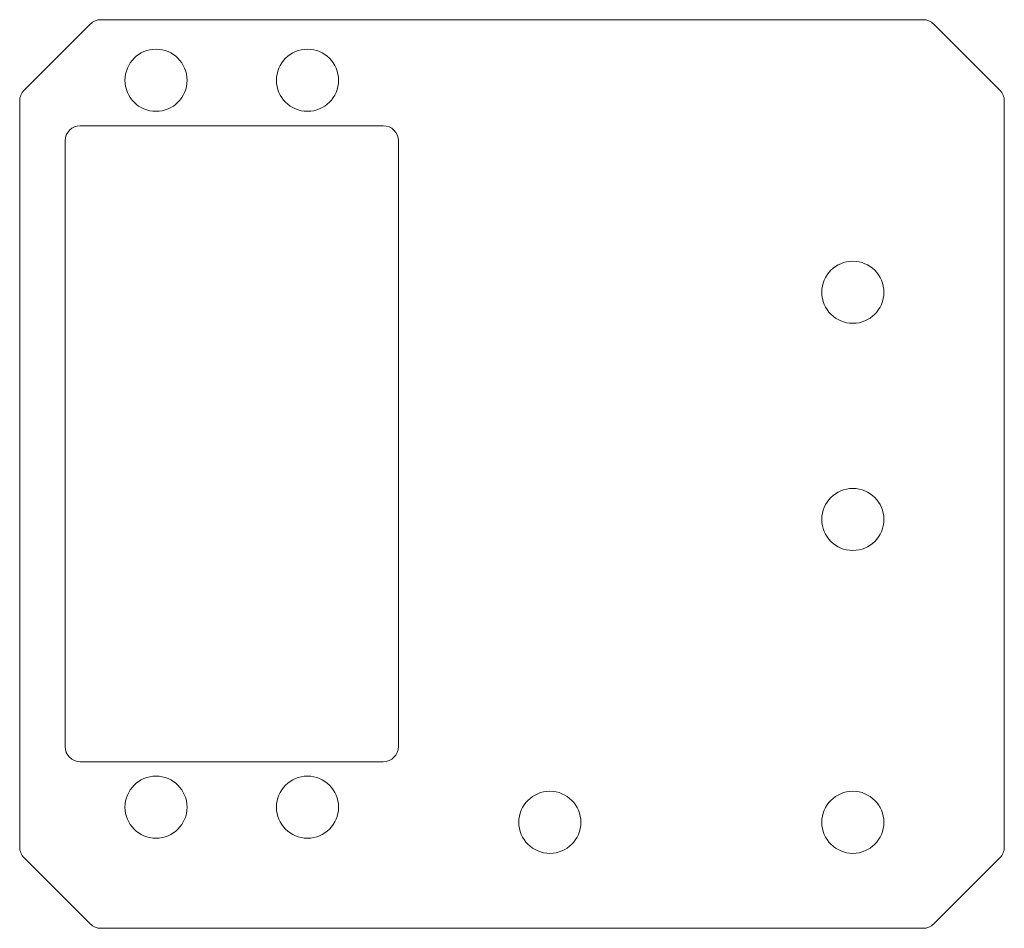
# Model space of a CAD drawing. Header units: millimetres. Extents: x -65 to 0, y 0 to 60.
import ezdxf

# ---------------------------------------------------------------- set-up
doc = ezdxf.new("R2010")
doc.units = ezdxf.units.MM

msp = doc.modelspace()

# ---------------------------------------------------------------- linework, layer by layer
at = {"color": 7, "linetype": 'Continuous', "lineweight": 15}
for p, q in [((-5.364, 60), (-59.636, 60)), ((-60.343, 59.707), (-64.707, 55.343)), ((-0.293, 55.343), (-4.657, 59.707)), ((-65, 54.636), (-65, 5.364)), ((0, 5.364), (0, 54.636)), ((-41, 53), (-61, 53)), ((-62, 52), (-62, 12)), ((-40, 12), (-40, 52)), ((-61, 11), (-41, 11)), ((-64.707, 4.657), (-60.343, 0.293)), ((-4.657, 0.293), (-0.293, 4.657)), ((-59.636, 0), (-5.364, 0))]:
    msp.add_line(p, q, dxfattribs=at)
for centre in [(-56, 56), (-46, 56), (-10, 42), (-10, 27), (-56, 8), (-46, 8), (-30, 7), (-10, 7)]:
    msp.add_circle(centre, 2.05, dxfattribs=at)
for centre, start, end in [((-59.636, 59), 90, 135), ((-5.364, 59), 45, 90), ((-64, 54.636), 135, 180), ((-1, 54.636), 0, 45), ((-61, 52), 90, 180), ((-41, 52), 0, 90), ((-61, 12), 180, 270), ((-41, 12), 270, 0), ((-64, 5.364), 180, 225), ((-1, 5.364), 315, 0), ((-59.636, 1), 225, 270), ((-5.364, 1), 270, 315)]:
    msp.add_arc(centre, 1, start, end, dxfattribs=at)

doc.saveas('drawing.dxf')
